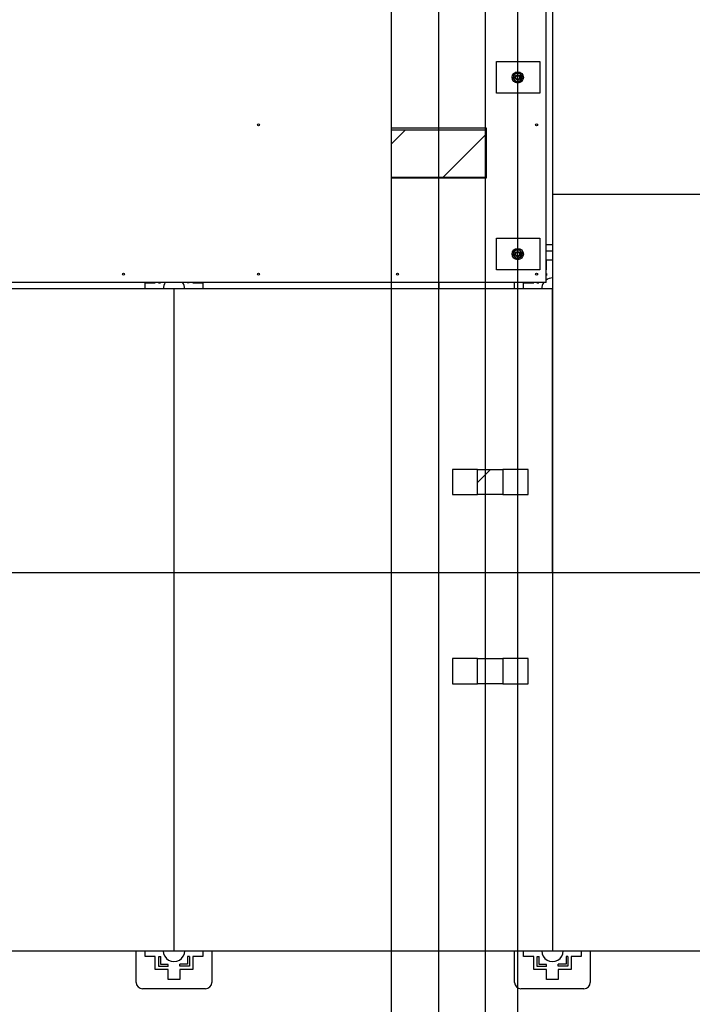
# Model space of a CAD drawing. Header units: millimetres. Extents: x 5 to 589, y 5 to 415.
# Tile 15 of 66: x 256 to 291, y 86 to 138. Entities that reach past the tile are written whole.
import ezdxf

# ---------------------------------------------------------------- set-up
doc = ezdxf.new("R2010")
doc.units = ezdxf.units.MM
doc.layers.add('COTES', color=1, linetype='Continuous')
doc.layers.add('TRAIT-FINS', color=9, linetype='Continuous')
doc.layers.add('TRAIT-FORT', color=4, linetype='Continuous', lineweight=25)
doc.styles.add('SLDTEXTSTYLE0', font='TXT', dxfattribs={"width": 0.75})
doc.dimstyles.new('SLDDIMSTYLE3', dxfattribs={"dimtxt": 3.5, "dimasz": 2, "dimexe": 0, "dimexo": 0.0625, "dimgap": 0.875, "dimtad": 0, "dimtih": 1, "dimtoh": 1, "dimdec": 0, "dimlfac": 30, "dimrnd": 1e-09, "dimzin": 12, "dimdsep": 46, "dimtxsty": 'SLDTEXTSTYLE0', "dimsah": 1, "dimcen": 0.09, "dimadec": 0, "dimazin": 3, "dimtfac": 1, "dimtdec": 0, "dimtofl": 0, "dimtmove": 0, "dimatfit": 3, "dimfxl": 1, "dimfrac": 2, "dimtolj": 1, "dimtzin": 12, "dimarcsym": 0})

# ---------------------------------------------------------------- blocks, each defined once
blk = doc.blocks.new('_D_20')
at = {"layer": 'COTES', "color": 1, "transparency": 16777216}
for p, q in [((275.591, 83.688), (275.591, 161.828)), ((270.509, 78.688), (275.591, 83.688)), ((270.509, 78.688), (270.509, 73.688)), ((252.24, 74.688), (270.509, 74.688))]:
    blk.add_line(p, q, dxfattribs=at)
blk.add_solid([(270.509, 74.688), (268.509, 75.188), (268.509, 74.188)], dxfattribs=at)
at = {"layer": 'COTES', "color": 1, "transparency": 16777216, "insert": (268.775, 63.344), "char_height": 3.5, "attachment_point": 1, "rotation": 90, "style": 'SLDTEXTSTYLE0'}
blk.add_mtext('1545', dxfattribs=at)
blk = doc.blocks.new('_D_21')
at = {"layer": 'COTES', "color": 1, "transparency": 16777216}
for p, q in [((278.099, 83.688), (278.099, 196.65)), ((276.12, 78.688), (278.099, 83.688)), ((276.12, 78.688), (276.12, 73.688)), ((270.509, 74.688), (276.12, 74.688))]:
    blk.add_line(p, q, dxfattribs=at)
blk.add_solid([(276.12, 74.688), (274.12, 75.188), (274.12, 74.188)], dxfattribs=at)
at = {"layer": 'COTES', "color": 1, "transparency": 16777216, "insert": (274.387, 63.344), "char_height": 3.5, "attachment_point": 1, "rotation": 90, "style": 'SLDTEXTSTYLE0'}
blk.add_mtext('1620', dxfattribs=at)
blk = doc.blocks.new('_D_22')
at = {"layer": 'COTES', "color": 1, "transparency": 16777216}
for p, q in [((280.559, 83.688), (280.559, 161.828)), ((281.732, 78.688), (280.559, 83.688)), ((281.732, 78.688), (281.732, 73.688)), ((276.12, 74.688), (281.732, 74.688))]:
    blk.add_line(p, q, dxfattribs=at)
blk.add_solid([(281.732, 74.688), (279.732, 75.188), (279.732, 74.188)], dxfattribs=at)
at = {"layer": 'COTES', "color": 1, "transparency": 16777216, "insert": (279.999, 63.344), "char_height": 3.5, "attachment_point": 1, "rotation": 90, "style": 'SLDTEXTSTYLE0'}
blk.add_mtext('1694', dxfattribs=at)
blk = doc.blocks.new('_D_23')
at = {"layer": 'COTES', "color": 1, "transparency": 16777216}
for p, q in [((282.262, 83.688), (282.262, 167.077)), ((287.344, 78.688), (282.262, 83.688)), ((287.344, 78.688), (287.344, 73.688)), ((281.732, 74.688), (287.344, 74.688))]:
    blk.add_line(p, q, dxfattribs=at)
blk.add_solid([(287.344, 74.688), (285.344, 75.188), (285.344, 74.188)], dxfattribs=at)
at = {"layer": 'COTES', "color": 1, "transparency": 16777216, "insert": (285.611, 63.344), "char_height": 3.5, "attachment_point": 1, "rotation": 90, "style": 'SLDTEXTSTYLE0'}
blk.add_mtext('1745', dxfattribs=at)
blk = doc.blocks.new('_D_24')
at = {"layer": 'COTES', "color": 1, "transparency": 16777216}
for p, q in [((320.437, 83.688), (320.437, 166.929)), ((315.848, 78.688), (320.437, 83.688)), ((315.848, 78.688), (315.848, 73.688)), ((287.344, 74.688), (315.848, 74.688))]:
    blk.add_line(p, q, dxfattribs=at)
blk.add_solid([(315.848, 74.688), (313.848, 75.188), (313.848, 74.188)], dxfattribs=at)
at = {"layer": 'COTES', "color": 1, "transparency": 16777216, "insert": (314.114, 63.344), "char_height": 3.5, "attachment_point": 1, "rotation": 90, "style": 'SLDTEXTSTYLE0'}
blk.add_mtext('2890', dxfattribs=at)
blk = doc.blocks.new('_D_25')
at = {"layer": 'COTES', "color": 1, "transparency": 16777216}
for p, q in [((322.242, 83.688), (322.242, 161.828)), ((320.623, 78.688), (322.242, 83.688)), ((320.623, 78.688), (320.623, 73.688)), ((315.848, 74.688), (320.623, 74.688))]:
    blk.add_line(p, q, dxfattribs=at)
blk.add_solid([(320.623, 74.688), (318.623, 75.188), (318.623, 74.188)], dxfattribs=at)
at = {"layer": 'COTES', "color": 1, "transparency": 16777216, "insert": (318.889, 63.344), "char_height": 3.5, "attachment_point": 1, "rotation": 90, "style": 'SLDTEXTSTYLE0'}
blk.add_mtext('2944', dxfattribs=at)
blk = doc.blocks.new('_D_26')
at = {"layer": 'COTES', "color": 1, "transparency": 16777216}
for p, q in [((324.762, 83.688), (324.762, 196.661)), ((326.653, 78.688), (324.762, 83.688)), ((326.653, 78.688), (326.653, 73.688)), ((320.623, 74.688), (326.653, 74.688))]:
    blk.add_line(p, q, dxfattribs=at)
blk.add_solid([(326.653, 74.688), (324.653, 75.188), (324.653, 74.188)], dxfattribs=at)
at = {"layer": 'COTES', "color": 1, "transparency": 16777216, "insert": (324.919, 63.344), "char_height": 3.5, "attachment_point": 1, "rotation": 90, "style": 'SLDTEXTSTYLE0'}
blk.add_mtext('3020', dxfattribs=at)
blk = doc.blocks.new('_D_27')
at = {"layer": 'COTES', "color": 1, "transparency": 16777216}
for p, q in [((327.257, 83.688), (327.257, 161.828)), ((332.265, 78.688), (327.257, 83.688)), ((332.265, 78.688), (332.265, 73.688)), ((326.653, 74.688), (332.265, 74.688))]:
    blk.add_line(p, q, dxfattribs=at)
blk.add_solid([(332.265, 74.688), (330.265, 75.188), (330.265, 74.188)], dxfattribs=at)
at = {"layer": 'COTES', "color": 1, "transparency": 16777216, "insert": (330.531, 63.344), "char_height": 3.5, "attachment_point": 1, "rotation": 90, "style": 'SLDTEXTSTYLE0'}
blk.add_mtext('3095', dxfattribs=at)
blk = doc.blocks.new('_D_28')
at = {"layer": 'COTES', "color": 1, "transparency": 16777216}
for p, q in [((355.591, 83.688), (355.591, 161.828)), ((350.509, 78.688), (355.591, 83.688)), ((350.509, 78.688), (350.509, 73.688)), ((332.265, 74.688), (350.509, 74.688))]:
    blk.add_line(p, q, dxfattribs=at)
blk.add_solid([(350.509, 74.688), (348.509, 75.188), (348.509, 74.188)], dxfattribs=at)
at = {"layer": 'COTES', "color": 1, "transparency": 16777216, "insert": (348.775, 63.344), "char_height": 3.5, "attachment_point": 1, "rotation": 90, "style": 'SLDTEXTSTYLE0'}
blk.add_mtext('3945', dxfattribs=at)
blk = doc.blocks.new('_D_29')
at = {"layer": 'COTES', "color": 1, "transparency": 16777216}
for p, q in [((358.099, 83.688), (358.099, 196.65)), ((356.12, 78.688), (358.099, 83.688)), ((356.12, 78.688), (356.12, 73.688)), ((350.509, 74.688), (356.12, 74.688))]:
    blk.add_line(p, q, dxfattribs=at)
blk.add_solid([(356.12, 74.688), (354.12, 75.188), (354.12, 74.188)], dxfattribs=at)
at = {"layer": 'COTES', "color": 1, "transparency": 16777216, "insert": (354.387, 63.344), "char_height": 3.5, "attachment_point": 1, "rotation": 90, "style": 'SLDTEXTSTYLE0'}
blk.add_mtext('4020', dxfattribs=at)
blk = doc.blocks.new('_D_30')
at = {"layer": 'COTES', "color": 1, "transparency": 16777216}
for p, q in [((360.559, 83.688), (360.559, 161.828)), ((361.732, 78.688), (360.559, 83.688)), ((361.732, 78.688), (361.732, 73.688)), ((356.12, 74.688), (361.732, 74.688))]:
    blk.add_line(p, q, dxfattribs=at)
blk.add_solid([(361.732, 74.688), (359.732, 75.188), (359.732, 74.188)], dxfattribs=at)
at = {"layer": 'COTES', "color": 1, "transparency": 16777216, "insert": (359.999, 63.344), "char_height": 3.5, "attachment_point": 1, "rotation": 90, "style": 'SLDTEXTSTYLE0'}
blk.add_mtext('4094', dxfattribs=at)
blk = doc.blocks.new('_D_31')
at = {"layer": 'COTES', "color": 1, "transparency": 16777216}
for p, q in [((362.262, 83.688), (362.262, 167.077)), ((367.344, 78.688), (362.262, 83.688)), ((367.344, 78.688), (367.344, 73.688)), ((361.732, 74.688), (367.344, 74.688))]:
    blk.add_line(p, q, dxfattribs=at)
blk.add_solid([(367.344, 74.688), (365.344, 75.188), (365.344, 74.188)], dxfattribs=at)
at = {"layer": 'COTES', "color": 1, "transparency": 16777216, "insert": (365.611, 63.344), "char_height": 3.5, "attachment_point": 1, "rotation": 90, "style": 'SLDTEXTSTYLE0'}
blk.add_mtext('4145', dxfattribs=at)
blk = doc.blocks.new('_D_32')
at = {"layer": 'COTES', "color": 1, "transparency": 16777216}
for p, q in [((384.095, 88.244), (384.095, 73.688)), ((367.344, 74.688), (384.095, 74.688))]:
    blk.add_line(p, q, dxfattribs=at)
blk.add_solid([(384.095, 74.688), (382.095, 75.188), (382.095, 74.188)], dxfattribs=at)
at = {"layer": 'COTES', "color": 1, "transparency": 16777216, "insert": (382.362, 63.344), "char_height": 3.5, "attachment_point": 1, "rotation": 90, "style": 'SLDTEXTSTYLE0'}
blk.add_mtext('4800', dxfattribs=at)

msp = doc.modelspace()

# ---------------------------------------------------------------- hatches: boundary and pattern name
at = {"layer": 'TRAIT-FINS'}
h = msp.add_hatch(dxfattribs=at)
h.set_pattern_fill('ANSI31', color=9, style=0)
h.paths.add_polyline_path([(280.5589, 132.64087), (275.59102, 132.64087), (275.59102, 130.12128), (280.5589, 130.12128)], flags=0)
h = msp.add_hatch(dxfattribs=at)
h.set_pattern_fill('ANSI31', color=9, style=0)
h.paths.add_polyline_path([(281.47544, 114.69471), (280.14211, 114.69471), (280.14211, 113.36138), (281.47544, 113.36138)], flags=0)
h = msp.add_hatch(dxfattribs=at)
h.set_pattern_fill('ANSI31', color=9, style=0)
h.paths.add_polyline_path([(281.47544, 104.69471), (280.14211, 104.69471), (280.14211, 103.36138), (281.47544, 103.36138)], flags=0)

# ---------------------------------------------------------------- linework, layer by layer
at = {"layer": 'TRAIT-FORT', "color": 4, "linetype": 'Continuous', "lineweight": 25}
for p, q in [((283.76177, 124.57734), (283.76177, 161.24397)), ((284.09514, 149.24411), (284.09514, 129.24411)), ((281.14698, 134.57734), (281.14698, 136.244)), ((281.14698, 136.244), (283.42843, 136.244)), ((283.42843, 136.244), (283.42843, 134.57734)), ((283.42843, 134.57734), (281.14698, 134.57734)), ((275.5951, 132.744), (280.5951, 132.744)), ((275.5951, 132.64087), (275.5951, 132.744)), ((280.5951, 132.744), (280.5951, 130.07734)), ((275.59102, 130.12128), (275.59102, 132.64087)), ((275.59102, 132.64087), (280.5589, 132.64087)), ((280.5589, 132.64087), (280.5589, 130.12128)), ((280.5589, 130.12128), (275.59102, 130.12128)), ((275.5951, 130.07734), (275.5951, 130.12128)), ((280.5951, 130.07734), (275.5951, 130.07734)), ((284.09514, 129.24411), (304.09514, 129.24411)), ((284.09514, 129.24411), (284.09514, 109.24411)), ((281.14698, 125.244), (281.14698, 126.91067)), ((281.14698, 126.91067), (283.42843, 126.91067)), ((283.42843, 126.91067), (283.42843, 125.244)), ((283.76177, 126.57734), (284.09514, 126.57734)), ((283.76177, 126.24411), (284.09514, 126.24411)), ((283.79014, 125.23245), (283.79014, 125.76578)), ((283.79014, 125.76578), (284.09514, 125.76578)), ((283.42843, 125.244), (281.14698, 125.244)), ((283.76177, 125.23245), (283.79014, 125.23245)), ((283.76177, 125.04498), (283.79014, 125.04498)), ((283.76177, 124.94498), (283.79014, 124.94498)), ((283.79014, 125.04498), (283.79014, 124.94498)), ((283.76177, 124.57734), (239.0951, 124.57734)), ((262.57348, 124.244), (262.57348, 124.54911)), ((262.57348, 124.54911), (263.10681, 124.54911)), ((263.10681, 124.54911), (263.10681, 124.57734)), ((263.27348, 124.54911), (263.27348, 124.57734)), ((263.27348, 124.54911), (263.37348, 124.54911)), ((263.37348, 124.54911), (263.37348, 124.57734)), ((264.79601, 124.57734), (264.79601, 124.54911)), ((264.89601, 124.54911), (264.79601, 124.54911)), ((264.89601, 124.57734), (264.89601, 124.54911)), ((265.08348, 124.57734), (265.08348, 124.54911)), ((265.08348, 124.54911), (265.61681, 124.54911)), ((265.61681, 124.54911), (265.61681, 124.244)), ((278.0951, 124.57734), (278.0951, 124.244)), ((282.09514, 124.244), (282.09514, 124.57734)), ((282.57348, 124.244), (282.57348, 124.54911)), ((282.57348, 124.54911), (283.10681, 124.54911)), ((283.10681, 124.54911), (283.10681, 124.57734)), ((283.27348, 124.54911), (283.27348, 124.57734)), ((283.27348, 124.54911), (283.37348, 124.54911)), ((283.37348, 124.54911), (283.37348, 124.57734)), ((264.09514, 124.244), (244.09514, 124.244)), ((284.09514, 124.244), (264.09514, 124.244)), ((264.09514, 124.244), (264.09514, 109.24411)), ((284.09514, 109.24411), (284.09514, 124.244)), ((278.80877, 114.69471), (278.80877, 113.36138)), ((280.14211, 114.69471), (278.80877, 114.69471)), ((280.14211, 113.36138), (280.14211, 114.69471)), ((280.14211, 114.69471), (281.47544, 114.69471)), ((282.80877, 114.69471), (281.47544, 114.69471)), ((281.47544, 114.69471), (281.47544, 113.36138)), ((282.80877, 113.36138), (282.80877, 114.69471)), ((278.80877, 113.36138), (280.14211, 113.36138)), ((281.47544, 113.36138), (280.14211, 113.36138)), ((281.47544, 113.36138), (282.80877, 113.36138)), ((244.09514, 109.24411), (264.09514, 109.24411)), ((264.09514, 109.24411), (284.09514, 109.24411)), ((264.09514, 109.24411), (264.09514, 89.24411)), ((284.09514, 109.24411), (304.09514, 109.24411)), ((284.09514, 109.24411), (284.09514, 89.24411)), ((278.80877, 104.69471), (278.80877, 103.36138)), ((280.14211, 104.69471), (278.80877, 104.69471)), ((280.14211, 103.36138), (280.14211, 104.69471)), ((280.14211, 104.69471), (281.47544, 104.69471)), ((282.80877, 104.69471), (281.47544, 104.69471)), ((281.47544, 104.69471), (281.47544, 103.36138)), ((282.80877, 103.36138), (282.80877, 104.69471)), ((278.80877, 103.36138), (280.14211, 103.36138)), ((281.47544, 103.36138), (280.14211, 103.36138)), ((281.47544, 103.36138), (282.80877, 103.36138)), ((244.09514, 89.24411), (264.09514, 89.24411)), ((262.09514, 87.57745), (262.09514, 89.24411)), ((262.57348, 88.93911), (262.57348, 89.24411)), ((264.09514, 89.24411), (284.09514, 89.24411)), ((265.61681, 89.24411), (265.61681, 88.93911)), ((266.09514, 89.24411), (266.09514, 87.57745)), ((282.09514, 87.57745), (282.09514, 89.24411)), ((282.57348, 88.93911), (282.57348, 89.24411)), ((284.09514, 89.24411), (304.09514, 89.24411)), ((285.61681, 89.24411), (285.61681, 88.93911)), ((286.09514, 89.24411), (286.09514, 87.57745)), ((263.10681, 88.93911), (262.57348, 88.93911)), ((263.10681, 88.25578), (263.10681, 88.93911)), ((263.29428, 88.42245), (263.29428, 88.93911)), ((263.29428, 88.93911), (263.39428, 88.93911)), ((263.39428, 88.52245), (263.39428, 88.93911)), ((263.79014, 88.52245), (263.39428, 88.52245)), ((263.79014, 88.42245), (263.79014, 88.52245)), ((264.40014, 88.44325), (264.40014, 88.54325)), ((264.81681, 88.54325), (264.40014, 88.54325)), ((264.91681, 88.93911), (264.81681, 88.93911)), ((264.81681, 88.93911), (264.81681, 88.54325)), ((264.91681, 88.93911), (264.91681, 88.44325)), ((265.61681, 88.93911), (265.08348, 88.93911)), ((265.08348, 88.93911), (265.08348, 88.25578)), ((283.10681, 88.93911), (282.57348, 88.93911)), ((283.10681, 88.25578), (283.10681, 88.93911)), ((283.29428, 88.42245), (283.29428, 88.93911)), ((283.29428, 88.93911), (283.39428, 88.93911)), ((283.39428, 88.52245), (283.39428, 88.93911)), ((283.79014, 88.52245), (283.39428, 88.52245)), ((283.79014, 88.42245), (283.79014, 88.52245)), ((284.81681, 88.54325), (284.40014, 88.54325)), ((284.40014, 88.44325), (284.40014, 88.54325)), ((284.81681, 88.93911), (284.81681, 88.54325)), ((284.91681, 88.93911), (284.81681, 88.93911)), ((284.91681, 88.93911), (284.91681, 88.44325)), ((285.61681, 88.93911), (285.08348, 88.93911)), ((285.08348, 88.93911), (285.08348, 88.25578)), ((263.79014, 88.25578), (263.10681, 88.25578)), ((263.79014, 88.42245), (263.29428, 88.42245)), ((263.79014, 87.72245), (263.79014, 88.25578)), ((264.91681, 88.44325), (264.40014, 88.44325)), ((265.08348, 88.25578), (264.40014, 88.25578)), ((264.40014, 88.25578), (264.40014, 87.72245)), ((283.79014, 88.25578), (283.10681, 88.25578)), ((283.79014, 88.42245), (283.29428, 88.42245)), ((283.79014, 87.72245), (283.79014, 88.25578)), ((284.91681, 88.44325), (284.40014, 88.44325)), ((285.08348, 88.25578), (284.40014, 88.25578)), ((284.40014, 88.25578), (284.40014, 87.72245)), ((264.40014, 87.72245), (263.79014, 87.72245)), ((284.40014, 87.72245), (283.79014, 87.72245)), ((265.76181, 87.24411), (262.42848, 87.24411)), ((285.76181, 87.24411), (282.42848, 87.24411))]:
    msp.add_line(p, q, dxfattribs=at)
for centre, radius in [((282.26177, 135.41067), 0.3), ((282.26177, 135.41067), 0.13333), ((282.26177, 135.41067), 0.1), ((268.56177, 132.91067), 0.05333), ((283.26177, 132.91067), 0.05333), ((282.26177, 126.07734), 0.3), ((282.26177, 126.07734), 0.13333), ((282.26177, 126.07734), 0.1), ((261.42843, 125.01067), 0.05333), ((268.56177, 125.01067), 0.05333), ((275.91177, 125.01067), 0.05333), ((283.26177, 125.01067), 0.05333)]:
    msp.add_circle(centre, radius, dxfattribs=at)
for centre, radius, start, end in [((282.26177, 135.41067), 0.21667, 163.06421, 223.06421), ((282.26177, 135.41067), 0.21667, 103.06421, 163.06421), ((282.26177, 135.41067), 0.21667, 43.06421, 103.06421), ((282.26177, 135.41067), 0.21667, 283.06421, 343.06421), ((282.26177, 135.41067), 0.21667, 343.06421, 43.06421), ((282.26177, 135.41067), 0.21667, 223.06421, 283.06421), ((282.26177, 126.07734), 0.21667, 163.06421, 223.06421), ((282.26177, 126.07734), 0.21667, 103.06421, 163.06421), ((282.26177, 126.07734), 0.21667, 43.06421, 103.06421), ((282.26177, 126.07734), 0.21667, 283.06421, 343.06421), ((282.26177, 126.07734), 0.21667, 343.06421, 43.06421), ((282.26177, 126.07734), 0.21667, 223.06421, 283.06421), ((264.09514, 124.24411), 0.56667, 143.982128, 180), ((264.09514, 124.24411), 0.56667, 359.988672, 36.017872), ((284.09514, 124.24411), 0.56667, 143.982128, 180), ((284.09514, 124.24411), 0.56667, 90.000009, 126.037455), ((264.09514, 89.24411), 0.56667, 180, 0.000006), ((284.09514, 89.24411), 0.56667, 180, 0.000006), ((262.42848, 87.57745), 0.33333, 180, 270), ((265.76181, 87.57745), 0.33333, 270, 360), ((282.42848, 87.57745), 0.33333, 180, 270), ((285.76181, 87.57745), 0.33333, 270, 360)]:
    msp.add_arc(centre, radius, start, end, dxfattribs=at)
for points, knots in [([(282.01806, 135.35412), (282.02305, 135.3705), (282.03319, 135.40383), (282.04578, 135.44515), (282.05297, 135.46877), (282.0545, 135.47378)], [0, 0, 0, 0, 0.43238347, 0.87955055, 1, 1, 1, 1]), ([(282.01806, 135.35412), (282.02975, 135.3416), (282.05354, 135.31615), (282.08304, 135.28459), (282.09989, 135.26655), (282.10347, 135.26273)], [0, 0, 0, 0, 0.43238347, 0.87955055, 1, 1, 1, 1]), ([(282.0545, 135.47378), (282.06091, 135.49484), (282.07363, 135.53661), (282.0852, 135.57461), (282.09094, 135.59345)], [0, 0, 0, 0, 0.5039974, 1, 1, 1, 1]), ([(282.21279, 135.62173), (282.18606, 135.61553), (282.14357, 135.60567), (282.10518, 135.59676), (282.09094, 135.59345)], [0, 0, 0, 0, 0.62900715, 1, 1, 1, 1]), ([(282.33464, 135.65), (282.32542, 135.64787), (282.28907, 135.63943), (282.24681, 135.62962), (282.21476, 135.62219), (282.21279, 135.62173)], [0, 0, 0, 0, 0.2417679, 0.9532842, 1, 1, 1, 1]), ([(282.42006, 135.55861), (282.40503, 135.57469), (282.37521, 135.6066), (282.3481, 135.63561), (282.33464, 135.65)], [0, 0, 0, 0, 0.5039974, 1, 1, 1, 1]), ([(282.50548, 135.46722), (282.49378, 135.47974), (282.46999, 135.50519), (282.4405, 135.53675), (282.42364, 135.55479), (282.42006, 135.55861)], [0, 0, 0, 0, 0.43238347, 0.87955055, 1, 1, 1, 1]), ([(282.46904, 135.34755), (282.46262, 135.3265), (282.4499, 135.28473), (282.43834, 135.24673), (282.4326, 135.22789)], [0, 0, 0, 0, 0.5039974, 1, 1, 1, 1]), ([(282.50548, 135.46722), (282.50049, 135.45084), (282.49034, 135.41751), (282.47775, 135.37618), (282.47056, 135.35257), (282.46904, 135.34755)], [0, 0, 0, 0, 0.43238347, 0.87955055, 1, 1, 1, 1]), ([(282.10347, 135.26273), (282.1185, 135.24665), (282.14832, 135.21474), (282.17544, 135.18573), (282.18889, 135.17133)], [0, 0, 0, 0, 0.5039974, 1, 1, 1, 1]), ([(282.31074, 135.19961), (282.28401, 135.19341), (282.24152, 135.18355), (282.20313, 135.17464), (282.18889, 135.17133)], [0, 0, 0, 0, 0.62900715, 1, 1, 1, 1]), ([(282.4326, 135.22789), (282.42338, 135.22575), (282.38702, 135.21731), (282.34477, 135.20751), (282.31272, 135.20007), (282.31074, 135.19961)], [0, 0, 0, 0, 0.2417679, 0.9532842, 1, 1, 1, 1]), ([(282.01806, 126.02078), (282.02305, 126.03717), (282.03319, 126.0705), (282.04578, 126.11182), (282.05297, 126.13544), (282.0545, 126.14045)], [0, 0, 0, 0, 0.43238347, 0.87955055, 1, 1, 1, 1]), ([(282.01806, 126.02078), (282.02975, 126.00827), (282.05354, 125.98282), (282.08304, 125.95126), (282.09989, 125.93322), (282.10347, 125.92939)], [0, 0, 0, 0, 0.43238347, 0.87955055, 1, 1, 1, 1]), ([(282.0545, 126.14045), (282.06091, 126.16151), (282.07363, 126.20328), (282.0852, 126.24127), (282.09094, 126.26012)], [0, 0, 0, 0, 0.5039974, 1, 1, 1, 1]), ([(282.21279, 126.28839), (282.18606, 126.28219), (282.14357, 126.27233), (282.10518, 126.26342), (282.09094, 126.26012)], [0, 0, 0, 0, 0.62900715, 1, 1, 1, 1]), ([(282.33464, 126.31667), (282.32542, 126.31453), (282.28907, 126.3061), (282.24681, 126.29629), (282.21476, 126.28885), (282.21279, 126.28839)], [0, 0, 0, 0, 0.2417679, 0.9532842, 1, 1, 1, 1]), ([(282.42006, 126.22528), (282.40503, 126.24136), (282.37521, 126.27326), (282.3481, 126.30228), (282.33464, 126.31667)], [0, 0, 0, 0, 0.5039974, 1, 1, 1, 1]), ([(282.50548, 126.13389), (282.49378, 126.1464), (282.46999, 126.17186), (282.4405, 126.20342), (282.42364, 126.22145), (282.42006, 126.22528)], [0, 0, 0, 0, 0.43238347, 0.87955055, 1, 1, 1, 1]), ([(282.46904, 126.01422), (282.46262, 125.99317), (282.4499, 125.95139), (282.43834, 125.9134), (282.4326, 125.89455)], [0, 0, 0, 0, 0.5039974, 1, 1, 1, 1]), ([(282.50548, 126.13389), (282.50049, 126.1175), (282.49034, 126.08417), (282.47775, 126.04285), (282.47056, 126.01923), (282.46904, 126.01422)], [0, 0, 0, 0, 0.43238347, 0.87955055, 1, 1, 1, 1]), ([(282.10347, 125.92939), (282.1185, 125.91331), (282.14832, 125.88141), (282.17544, 125.85239), (282.18889, 125.838)], [0, 0, 0, 0, 0.5039974, 1, 1, 1, 1]), ([(282.31074, 125.86628), (282.28401, 125.86008), (282.24152, 125.85021), (282.20313, 125.84131), (282.18889, 125.838)], [0, 0, 0, 0, 0.62900715, 1, 1, 1, 1]), ([(282.4326, 125.89455), (282.42338, 125.89241), (282.38702, 125.88398), (282.34477, 125.87417), (282.31272, 125.86674), (282.31074, 125.86628)], [0, 0, 0, 0, 0.2417679, 0.9532842, 1, 1, 1, 1])]:
    msp.add_open_spline(points, degree=3, knots=knots, dxfattribs=at)

# ---------------------------------------------------------------- dimensions: what is measured, and where the dimension line sits
at = {"layer": 'COTES', "color": 1}
for feature_location, offset, picture, middle in [((324.76177, 197.66088), (1.89128, -123.97256), '_D_26', (326.65304, 68.5161)), ((278.09917, 197.64955), (-1.97868, -123.96123), '_D_21', (276.12049, 68.5161)), ((358.09917, 197.64955), (-1.97868, -123.96123), '_D_29', (356.12049, 68.5161)), ((282.26177, 168.07734), (5.08235, -94.38901), '_D_23', (287.34411, 68.5161)), ((362.26177, 168.07734), (5.08235, -94.38901), '_D_31', (367.34411, 68.5161)), ((320.4368, 167.92939), (-4.58906, -94.24107), '_D_24', (315.84775, 68.5161)), ((275.59102, 162.82846), (-5.08235, -89.14014), '_D_20', (270.50868, 68.5161)), ((280.5589, 162.82846), (1.1734, -89.14014), '_D_22', (281.7323, 68.5161)), ((322.24206, 162.82846), (-1.61916, -89.14014), '_D_25', (320.6229, 68.5161)), ((327.25747, 162.82846), (5.00739, -89.14014), '_D_27', (332.26486, 68.5161)), ((355.59102, 162.82846), (-5.08235, -89.14014), '_D_28', (350.50868, 68.5161)), ((360.5589, 162.82846), (1.1734, -89.14014), '_D_30', (361.7323, 68.5161)), ((384.09514, 89.24411), (0, -15.55579), '_D_32', (384.09514, 68.5161))]:
    dim = msp.add_ordinate_dim(feature_location=feature_location, offset=offset, dtype=1, origin=(224.09514, 89.24411), dimstyle='SLDDIMSTYLE3', dxfattribs=at)
    dim.commit()
    dim.dimension.update_dxf_attribs({"geometry": picture, "text_midpoint": middle})

doc.saveas('drawing.dxf')
